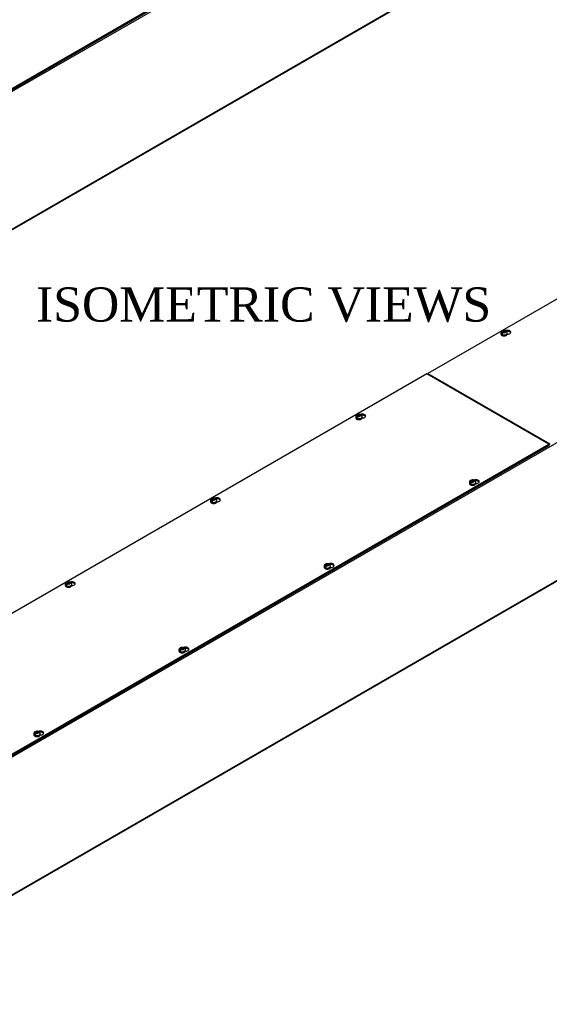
# Model space of a CAD drawing. Header units: inches. Extents: x 1 to 299, y -2 to 199.
# Tile 7 of 9: x 223 to 254, y 104 to 161. Entities that reach past the tile are written whole.
import ezdxf
from ezdxf.enums import TextEntityAlignment as Align

# ---------------------------------------------------------------- set-up
doc = ezdxf.new("R2010")
doc.units = ezdxf.units.IN
doc.header["$MEASUREMENT"] = 0
for name, color, linetype in [('COM56315-2', 7, 'Continuous'), ('COM56318-2', 7, 'Continuous'), ('Default', 7, 'Continuous'), ('SCS19515', 7, 'Continuous')]:
    doc.layers.add(name, color=color, linetype=linetype)
doc.styles.add('SEACAD_Times_New_Roman', font='times.ttf')

# ---------------------------------------------------------------- blocks, each defined once
blk = doc.blocks.new('SE2')
at = {"layer": 'COM56315-2', "color": 7, "linetype": 'Continuous'}
for p, q in [((276.776, 188.392), (191.924, 139.403)), ((191.901, 131.306), (276.754, 180.296)), ((191.924, 131.355), (276.776, 180.345))]:
    blk.add_line(p, q, dxfattribs=at)
at = {"layer": 'COM56318-2', "color": 7, "linetype": 'Continuous'}
for p, q in [((191.924, 139.58), (234.306, 164.049)), ((191.924, 139.516), (234.306, 163.986))]:
    blk.add_line(p, q, dxfattribs=at)
blk = doc.blocks.new('SE3')
at = {"layer": 'COM56315-2', "color": 7, "linetype": 'Continuous'}
for p, q in [((296.274, 160.728), (211.421, 111.738)), ((211.398, 103.641), (296.251, 152.631)), ((211.421, 103.691), (296.274, 152.681))]:
    blk.add_line(p, q, dxfattribs=at)
at = {"layer": 'COM56318-2', "color": 7, "linetype": 'Continuous'}
for p, q in [((289.101, 164.996), (246.718, 140.526)), ((246.674, 140.501), (204.292, 116.031)), ((253.803, 136.385), (246.674, 140.501)), ((246.718, 140.526), (253.847, 136.411)), ((246.718, 140.475), (246.718, 140.526)), ((211.421, 111.916), (253.803, 136.385)), ((211.421, 111.852), (253.803, 136.321)), ((253.803, 136.321), (253.803, 136.385)), ((253.803, 136.372), (253.847, 136.347))]:
    blk.add_line(p, q, dxfattribs=at)
for centre, major_axis, start_param, end_param in [((251.374, 142.934), (-0.203, 0), 1.526478, 5.348841), ((251.374, 142.87), (0.203, 0), 0.275127, 1.78993), ((242.889, 138.035), (-0.203, 0), 1.526478, 5.348841), ((242.889, 137.971), (0.203, 0), 0.275127, 1.78993), ((249.532, 134.2), (-0.203, 0), 1.526478, 5.348841), ((249.532, 134.136), (0.203, 0), 0.275127, 1.78993), ((234.404, 133.136), (-0.203, 0), 1.526478, 5.348841), ((234.404, 133.072), (0.203, 0), 0.275127, 1.78993), ((241.046, 129.301), (-0.203, 0), 1.526478, 5.348841), ((241.046, 129.237), (0.203, 0), 0.275127, 1.78993), ((225.919, 128.237), (-0.203, 0), 1.526478, 5.348841), ((225.919, 128.173), (0.203, 0), 0.275127, 1.78993), ((232.561, 124.402), (-0.203, 0), 1.526478, 5.348841), ((232.561, 124.338), (0.203, 0), 0.275127, 1.78993), ((224.076, 119.503), (-0.203, 0), 1.526478, 5.348841), ((224.076, 119.439), (0.203, 0), 0.275127, 1.78993)]:
    blk.add_ellipse(centre, major_axis=major_axis, ratio=0.57735, start_param=start_param, end_param=end_param, dxfattribs=at)
at = {"layer": 'SCS19515', "color": 7, "linetype": 'Continuous'}
for p, q in [((250.995, 142.892), (250.995, 142.843)), ((251.102, 142.883), (251.031, 142.842)), ((251.126, 142.958), (251.095, 142.94)), ((251.126, 142.998), (251.196, 142.998)), ((251.126, 142.958), (251.126, 142.998)), ((251.126, 142.958), (251.126, 142.907)), ((251.126, 142.937), (251.196, 142.937)), ((251.138, 142.915), (251.169, 142.933)), ((251.238, 142.933), (251.169, 142.933)), ((251.226, 143.016), (251.196, 142.998)), ((251.196, 142.937), (251.196, 142.998)), ((251.238, 142.961), (251.196, 142.937)), ((251.238, 142.973), (251.269, 142.991)), ((251.238, 142.973), (251.238, 142.933)), ((251.37, 142.843), (251.37, 142.892)), ((242.509, 137.993), (242.509, 137.944)), ((242.617, 137.984), (242.546, 137.943)), ((242.641, 138.059), (242.61, 138.041)), ((242.641, 138.099), (242.71, 138.099)), ((242.641, 138.059), (242.641, 138.099)), ((242.641, 138.059), (242.641, 138.008)), ((242.641, 138.038), (242.71, 138.038)), ((242.652, 138.016), (242.683, 138.034)), ((242.753, 138.034), (242.683, 138.034)), ((242.741, 138.117), (242.71, 138.099)), ((242.71, 138.038), (242.71, 138.099)), ((242.753, 138.062), (242.71, 138.038)), ((242.753, 138.074), (242.784, 138.092)), ((242.753, 138.074), (242.753, 138.034)), ((242.884, 137.944), (242.884, 137.993)), ((249.152, 134.158), (249.152, 134.109)), ((249.26, 134.149), (249.188, 134.107)), ((249.283, 134.224), (249.253, 134.206)), ((249.283, 134.264), (249.353, 134.264)), ((249.283, 134.224), (249.283, 134.264)), ((249.283, 134.224), (249.283, 134.173)), ((249.283, 134.203), (249.353, 134.203)), ((249.295, 134.181), (249.326, 134.199)), ((249.395, 134.199), (249.326, 134.199)), ((249.384, 134.282), (249.353, 134.264)), ((249.353, 134.203), (249.353, 134.264)), ((249.395, 134.227), (249.353, 134.203)), ((249.395, 134.239), (249.426, 134.257)), ((249.395, 134.239), (249.395, 134.199)), ((249.527, 134.109), (249.527, 134.158)), ((234.024, 133.094), (234.024, 133.045)), ((234.132, 133.085), (234.06, 133.044)), ((234.156, 133.16), (234.125, 133.142)), ((234.156, 133.2), (234.225, 133.2)), ((234.156, 133.16), (234.156, 133.2)), ((234.156, 133.16), (234.156, 133.109)), ((234.156, 133.139), (234.225, 133.139)), ((234.167, 133.117), (234.198, 133.135)), ((234.268, 133.135), (234.198, 133.135)), ((234.256, 133.218), (234.225, 133.2)), ((234.225, 133.139), (234.225, 133.2)), ((234.268, 133.163), (234.225, 133.139)), ((234.268, 133.175), (234.298, 133.193)), ((234.268, 133.175), (234.268, 133.135)), ((234.399, 133.045), (234.399, 133.094)), ((240.667, 129.259), (240.667, 129.21)), ((240.774, 129.25), (240.703, 129.208)), ((240.798, 129.325), (240.767, 129.307)), ((240.798, 129.365), (240.868, 129.365)), ((240.798, 129.325), (240.798, 129.365)), ((240.798, 129.325), (240.798, 129.274)), ((240.798, 129.304), (240.868, 129.304)), ((240.81, 129.282), (240.841, 129.3)), ((240.91, 129.3), (240.841, 129.3)), ((240.898, 129.383), (240.868, 129.365)), ((240.868, 129.304), (240.868, 129.365)), ((240.91, 129.328), (240.868, 129.304)), ((240.91, 129.34), (240.941, 129.358)), ((240.91, 129.34), (240.91, 129.3)), ((241.042, 129.21), (241.042, 129.259)), ((225.539, 128.195), (225.539, 128.146)), ((225.646, 128.186), (225.575, 128.145)), ((225.67, 128.261), (225.639, 128.243)), ((225.67, 128.301), (225.74, 128.301)), ((225.67, 128.261), (225.67, 128.301)), ((225.67, 128.261), (225.67, 128.21)), ((225.67, 128.24), (225.74, 128.24)), ((225.682, 128.218), (225.713, 128.236)), ((225.782, 128.236), (225.713, 128.236)), ((225.771, 128.319), (225.74, 128.301)), ((225.74, 128.24), (225.74, 128.301)), ((225.782, 128.264), (225.74, 128.24)), ((225.782, 128.276), (225.813, 128.294)), ((225.782, 128.276), (225.782, 128.236)), ((225.914, 128.146), (225.914, 128.195)), ((232.181, 124.36), (232.181, 124.311)), ((232.289, 124.351), (232.218, 124.309)), ((232.313, 124.426), (232.282, 124.408)), ((232.313, 124.466), (232.382, 124.466)), ((232.313, 124.426), (232.313, 124.466)), ((232.313, 124.426), (232.313, 124.375)), ((232.313, 124.405), (232.382, 124.405)), ((232.324, 124.383), (232.355, 124.401)), ((232.425, 124.401), (232.355, 124.401)), ((232.413, 124.484), (232.382, 124.466)), ((232.382, 124.405), (232.382, 124.466)), ((232.425, 124.429), (232.382, 124.405)), ((232.425, 124.441), (232.456, 124.459)), ((232.425, 124.441), (232.425, 124.401)), ((232.556, 124.311), (232.556, 124.36)), ((223.696, 119.461), (223.696, 119.412)), ((223.804, 119.452), (223.732, 119.411)), ((223.828, 119.527), (223.797, 119.509)), ((223.828, 119.567), (223.897, 119.567)), ((223.828, 119.527), (223.828, 119.567)), ((223.828, 119.527), (223.828, 119.476)), ((223.828, 119.506), (223.897, 119.506)), ((223.839, 119.484), (223.87, 119.502)), ((223.94, 119.502), (223.87, 119.502)), ((223.928, 119.585), (223.897, 119.567)), ((223.897, 119.506), (223.897, 119.567)), ((223.94, 119.53), (223.897, 119.506)), ((223.94, 119.542), (223.97, 119.56)), ((223.94, 119.542), (223.94, 119.502)), ((224.071, 119.412), (224.071, 119.461))]:
    blk.add_line(p, q, dxfattribs=at)
for centre, radius, start, end in [((251.173, 142.819), 0.144, 122.64314, 170.97254), ((251.182, 142.798), 0.241, 68.92051, 118.27419), ((251.215, 142.794), 0.144, 122.64346, 170.97222), ((251.246, 142.894), 0.123, 359.17409, 53.38435), ((242.687, 137.92), 0.144, 122.64314, 170.97254), ((242.697, 137.899), 0.241, 68.92051, 118.27419), ((242.73, 137.896), 0.144, 122.64346, 170.97222), ((242.761, 137.995), 0.123, 359.17409, 53.38435), ((249.33, 134.085), 0.144, 122.64314, 170.97254), ((249.339, 134.064), 0.241, 68.92051, 118.27419), ((249.372, 134.06), 0.144, 122.64346, 170.97222), ((249.403, 134.16), 0.123, 359.17409, 53.38435), ((234.202, 133.021), 0.144, 122.64314, 170.97254), ((234.212, 133), 0.241, 68.92051, 118.27419), ((234.245, 132.997), 0.144, 122.64346, 170.97222), ((234.275, 133.096), 0.123, 359.17409, 53.38435), ((240.845, 129.186), 0.144, 122.64314, 170.97254), ((240.854, 129.165), 0.241, 68.92051, 118.27419), ((240.887, 129.161), 0.144, 122.64346, 170.97222), ((240.918, 129.261), 0.123, 359.17409, 53.38435), ((225.717, 128.122), 0.144, 122.64314, 170.97254), ((225.726, 128.101), 0.241, 68.92051, 118.27419), ((225.759, 128.098), 0.144, 122.64346, 170.97222), ((225.79, 128.197), 0.123, 359.17409, 53.38435), ((232.359, 124.287), 0.144, 122.64314, 170.97254), ((232.369, 124.266), 0.241, 68.92051, 118.27419), ((232.402, 124.262), 0.144, 122.64346, 170.97222), ((232.433, 124.362), 0.123, 359.17409, 53.38435), ((223.874, 119.388), 0.144, 122.64314, 170.97254), ((223.884, 119.367), 0.241, 68.92051, 118.27419), ((223.917, 119.363), 0.144, 122.64346, 170.97222), ((223.947, 119.463), 0.123, 359.17409, 53.38435)]:
    blk.add_arc(centre, radius, start, end, dxfattribs=at)
for centre, major_axis, start_param, end_param in [((251.182, 142.892), (-0.187, 0), 6.282631, 6.283185), ((251.182, 142.892), (-0.187, 0), 0, 3.141546), ((251.182, 142.843), (0.187, 0), 3.141593, 6.283185), ((251.182, 142.904), (-0.186, 0), 0.623612, 0.947184), ((251.182, 142.966), (0.0975, 0), 1.098165, 3.614224), ((251.182, 142.966), (-0.0975, 0), 1.098165, 3.614224), ((242.697, 137.993), (-0.188, 0), 6.282631, 6.283185), ((242.697, 137.993), (-0.188, 0), 0, 3.141546), ((242.697, 137.944), (0.187, 0), 3.141593, 6.283185), ((242.697, 138.005), (-0.186, 0), 0.623612, 0.947184), ((242.697, 138.067), (0.0975, 0), 1.098165, 3.614224), ((242.697, 138.067), (-0.0975, 0), 1.098165, 3.614224), ((249.339, 134.158), (-0.187, 0), 6.282631, 6.283185), ((249.339, 134.158), (-0.187, 0), 0, 3.141546), ((249.339, 134.231), (0.0975, 0), 1.098165, 3.614224), ((249.339, 134.231), (-0.0975, 0), 1.098165, 3.614224), ((249.339, 134.109), (0.187, 0), 3.141593, 6.283185), ((249.339, 134.17), (-0.186, 0), 0.623612, 0.947184), ((234.212, 133.094), (-0.188, 0), 6.282631, 6.283185), ((234.212, 133.094), (-0.188, 0), 0, 3.141546), ((234.212, 133.045), (0.188, 0), 3.141593, 6.283185), ((234.212, 133.106), (-0.186, 0), 0.623612, 0.947184), ((234.212, 133.168), (0.0975, 0), 1.098165, 3.614224), ((234.212, 133.168), (-0.0975, 0), 1.098165, 3.614224), ((240.854, 129.259), (-0.188, 0), 6.282631, 6.283185), ((240.854, 129.259), (-0.188, 0), 0, 3.141546), ((240.854, 129.21), (0.188, 0), 3.141593, 6.283185), ((240.854, 129.271), (-0.186, 0), 0.623612, 0.947184), ((240.854, 129.333), (0.0975, 0), 1.098165, 3.614224), ((240.854, 129.333), (-0.0975, 0), 1.098165, 3.614224), ((225.726, 128.195), (-0.187, 0), 6.282631, 6.283185), ((225.726, 128.195), (-0.187, 0), 0, 3.141546), ((225.726, 128.146), (0.187, 0), 3.141593, 6.283185), ((225.726, 128.207), (-0.186, 0), 0.623612, 0.947184), ((225.726, 128.269), (0.0975, 0), 1.098165, 3.614224), ((225.726, 128.269), (-0.0975, 0), 1.098165, 3.614224), ((232.369, 124.36), (-0.187, 0), 6.282631, 6.283185), ((232.369, 124.36), (-0.187, 0), 0, 3.141546), ((232.369, 124.434), (0.0975, 0), 1.098165, 3.614224), ((232.369, 124.434), (-0.0975, 0), 1.098165, 3.614224), ((232.369, 124.311), (0.187, 0), 3.141593, 6.283185), ((232.369, 124.372), (-0.186, 0), 0.623612, 0.947184), ((223.884, 119.461), (-0.188, 0), 6.282631, 6.283185), ((223.884, 119.461), (-0.188, 0), 0, 3.141546), ((223.884, 119.412), (0.188, 0), 3.141593, 6.283185), ((223.884, 119.473), (-0.186, 0), 0.623612, 0.947184), ((223.884, 119.535), (0.0975, 0), 1.098165, 3.614224), ((223.884, 119.535), (-0.0975, 0), 1.098165, 3.614224)]:
    blk.add_ellipse(centre, major_axis=major_axis, ratio=0.57735, start_param=start_param, end_param=end_param, dxfattribs=at)
for points, knots in [([(251.068, 143.01), (251.06, 143.004), (251.043, 142.994), (251.019, 142.97), (251.003, 142.939), (250.994, 142.912), (250.995, 142.897), (250.996, 142.892)], [0, 0, 0, 0, 0.188097, 0.437767, 0.675719, 0.909291, 1, 1, 1, 1]), ([(250.996, 142.84), (250.996, 142.833), (250.997, 142.819), (251.009, 142.794), (251.03, 142.771), (251.06, 142.751), (251.096, 142.736), (251.138, 142.726), (251.183, 142.723), (251.227, 142.727), (251.268, 142.736), (251.296, 142.747), (251.307, 142.754), (251.309, 142.755)], [0, 0, 0, 0, 0.062679, 0.156883, 0.253326, 0.354948, 0.4599, 0.565237, 0.670268, 0.775293, 0.880731, 0.981381, 1, 1, 1, 1]), ([(251.291, 142.992), (251.29, 142.996), (251.289, 142.999), (251.287, 143.006), (251.285, 143.009), (251.281, 143.014), (251.279, 143.017), (251.274, 143.02), (251.271, 143.022), (251.266, 143.024), (251.262, 143.025), (251.256, 143.025), (251.252, 143.025), (251.245, 143.024), (251.241, 143.023), (251.234, 143.02), (251.23, 143.018), (251.226, 143.016)], [0, 0, 0, 0, 0.125, 0.125, 0.25, 0.25, 0.375, 0.375, 0.5, 0.5, 0.625, 0.625, 0.75, 0.75, 0.875, 0.875, 1, 1, 1, 1]), ([(251.269, 142.991), (251.273, 142.993), (251.276, 142.995), (251.284, 142.998), (251.288, 142.999), (251.295, 143), (251.298, 143.001), (251.305, 143), (251.308, 142.999), (251.314, 142.997), (251.317, 142.996), (251.319, 142.994), (251.32, 142.993), (251.32, 142.993)], [0, 0, 0, 0, 0.125, 0.125, 0.25, 0.25, 0.375, 0.375, 0.5, 0.5, 0.625, 0.625, 0.6404409, 0.6404409, 0.6404409, 0.6404409]), ([(251.309, 142.755), (251.316, 142.759), (251.331, 142.769), (251.352, 142.789), (251.367, 142.816), (251.368, 142.833), (251.369, 142.843)], [0, 0, 0, 0, 0.16468, 0.476668, 0.74684, 1, 1, 1, 1]), ([(242.583, 138.111), (242.574, 138.105), (242.558, 138.095), (242.534, 138.071), (242.517, 138.04), (242.509, 138.013), (242.51, 137.998), (242.511, 137.993)], [0, 0, 0, 0, 0.188097, 0.437767, 0.675719, 0.909291, 1, 1, 1, 1]), ([(242.511, 137.941), (242.511, 137.934), (242.511, 137.92), (242.524, 137.895), (242.545, 137.872), (242.574, 137.852), (242.611, 137.837), (242.653, 137.827), (242.698, 137.824), (242.742, 137.828), (242.783, 137.837), (242.81, 137.848), (242.822, 137.855), (242.824, 137.856)], [0, 0, 0, 0, 0.062679, 0.156883, 0.253326, 0.354948, 0.4599, 0.565237, 0.670268, 0.775293, 0.880731, 0.981381, 1, 1, 1, 1]), ([(242.806, 138.093), (242.805, 138.097), (242.804, 138.1), (242.801, 138.107), (242.8, 138.11), (242.796, 138.115), (242.794, 138.118), (242.789, 138.121), (242.786, 138.123), (242.78, 138.125), (242.777, 138.126), (242.77, 138.126), (242.767, 138.126), (242.76, 138.125), (242.756, 138.124), (242.749, 138.121), (242.745, 138.119), (242.741, 138.117)], [0, 0, 0, 0, 0.125, 0.125, 0.25, 0.25, 0.375, 0.375, 0.5, 0.5, 0.625, 0.625, 0.75, 0.75, 0.875, 0.875, 1, 1, 1, 1]), ([(242.784, 138.092), (242.787, 138.094), (242.791, 138.096), (242.799, 138.099), (242.802, 138.1), (242.809, 138.101), (242.813, 138.102), (242.82, 138.101), (242.823, 138.101), (242.828, 138.098), (242.831, 138.097), (242.834, 138.095), (242.834, 138.095), (242.835, 138.094)], [0, 0, 0, 0, 0.125, 0.125, 0.25, 0.25, 0.375, 0.375, 0.5, 0.5, 0.625, 0.625, 0.6404409, 0.6404409, 0.6404409, 0.6404409]), ([(242.824, 137.856), (242.831, 137.86), (242.846, 137.87), (242.867, 137.89), (242.882, 137.917), (242.883, 137.934), (242.884, 137.944)], [0, 0, 0, 0, 0.16468, 0.476668, 0.74684, 1, 1, 1, 1]), ([(249.225, 134.276), (249.217, 134.27), (249.2, 134.26), (249.177, 134.235), (249.16, 134.205), (249.152, 134.178), (249.153, 134.163), (249.153, 134.158)], [0, 0, 0, 0, 0.188097, 0.437767, 0.675719, 0.909291, 1, 1, 1, 1]), ([(249.448, 134.258), (249.447, 134.261), (249.447, 134.265), (249.444, 134.272), (249.442, 134.275), (249.438, 134.28), (249.436, 134.283), (249.431, 134.286), (249.429, 134.288), (249.423, 134.29), (249.42, 134.291), (249.413, 134.291), (249.41, 134.291), (249.402, 134.29), (249.399, 134.288), (249.391, 134.286), (249.388, 134.284), (249.384, 134.282)], [0, 0, 0, 0, 0.125, 0.125, 0.25, 0.25, 0.375, 0.375, 0.5, 0.5, 0.625, 0.625, 0.75, 0.75, 0.875, 0.875, 1, 1, 1, 1]), ([(249.426, 134.257), (249.43, 134.259), (249.434, 134.261), (249.441, 134.264), (249.445, 134.265), (249.452, 134.266), (249.455, 134.267), (249.462, 134.266), (249.465, 134.265), (249.471, 134.263), (249.474, 134.262), (249.477, 134.26), (249.477, 134.259), (249.477, 134.259)], [0, 0, 0, 0, 0.125, 0.125, 0.25, 0.25, 0.375, 0.375, 0.5, 0.5, 0.625, 0.625, 0.6404409, 0.6404409, 0.6404409, 0.6404409]), ([(249.153, 134.106), (249.153, 134.099), (249.154, 134.084), (249.166, 134.06), (249.187, 134.037), (249.217, 134.017), (249.254, 134.002), (249.296, 133.992), (249.34, 133.989), (249.385, 133.992), (249.425, 134.002), (249.453, 134.013), (249.465, 134.02), (249.467, 134.021)], [0, 0, 0, 0, 0.062679, 0.156883, 0.253326, 0.354948, 0.4599, 0.565237, 0.670268, 0.775293, 0.880731, 0.981381, 1, 1, 1, 1]), ([(249.467, 134.021), (249.473, 134.025), (249.489, 134.035), (249.509, 134.055), (249.524, 134.082), (249.526, 134.099), (249.526, 134.109)], [0, 0, 0, 0, 0.16468, 0.476668, 0.74684, 1, 1, 1, 1]), ([(234.098, 133.212), (234.089, 133.207), (234.072, 133.196), (234.049, 133.172), (234.032, 133.141), (234.024, 133.114), (234.025, 133.099), (234.025, 133.094)], [0, 0, 0, 0, 0.188097, 0.437767, 0.675719, 0.909291, 1, 1, 1, 1]), ([(234.025, 133.042), (234.025, 133.035), (234.026, 133.021), (234.038, 132.996), (234.059, 132.973), (234.089, 132.953), (234.126, 132.938), (234.168, 132.928), (234.212, 132.925), (234.257, 132.929), (234.298, 132.938), (234.325, 132.949), (234.337, 132.956), (234.339, 132.957)], [0, 0, 0, 0, 0.062679, 0.156883, 0.253326, 0.354948, 0.4599, 0.565237, 0.670268, 0.775293, 0.880731, 0.981381, 1, 1, 1, 1]), ([(234.32, 133.194), (234.32, 133.198), (234.319, 133.201), (234.316, 133.208), (234.314, 133.211), (234.311, 133.216), (234.308, 133.219), (234.304, 133.222), (234.301, 133.224), (234.295, 133.226), (234.292, 133.227), (234.285, 133.227), (234.282, 133.227), (234.275, 133.226), (234.271, 133.225), (234.263, 133.222), (234.26, 133.22), (234.256, 133.218)], [0, 0, 0, 0, 0.125, 0.125, 0.25, 0.25, 0.375, 0.375, 0.5, 0.5, 0.625, 0.625, 0.75, 0.75, 0.875, 0.875, 1, 1, 1, 1]), ([(234.298, 133.193), (234.302, 133.195), (234.306, 133.197), (234.313, 133.2), (234.317, 133.201), (234.324, 133.202), (234.328, 133.203), (234.334, 133.202), (234.337, 133.202), (234.343, 133.199), (234.346, 133.198), (234.349, 133.196), (234.349, 133.196), (234.349, 133.195)], [0, 0, 0, 0, 0.125, 0.125, 0.25, 0.25, 0.375, 0.375, 0.5, 0.5, 0.625, 0.625, 0.6404409, 0.6404409, 0.6404409, 0.6404409]), ([(234.339, 132.957), (234.345, 132.961), (234.361, 132.971), (234.381, 132.991), (234.396, 133.018), (234.398, 133.035), (234.398, 133.045)], [0, 0, 0, 0, 0.16468, 0.476668, 0.74684, 1, 1, 1, 1]), ([(240.74, 129.377), (240.732, 129.371), (240.715, 129.361), (240.691, 129.336), (240.675, 129.306), (240.666, 129.279), (240.667, 129.264), (240.668, 129.259)], [0, 0, 0, 0, 0.188097, 0.437767, 0.675719, 0.909291, 1, 1, 1, 1]), ([(240.668, 129.207), (240.668, 129.2), (240.669, 129.185), (240.681, 129.161), (240.702, 129.138), (240.732, 129.118), (240.768, 129.103), (240.81, 129.093), (240.855, 129.09), (240.899, 129.094), (240.94, 129.103), (240.968, 129.114), (240.979, 129.121), (240.981, 129.122)], [0, 0, 0, 0, 0.062679, 0.156883, 0.253326, 0.354948, 0.4599, 0.565237, 0.670268, 0.775293, 0.880731, 0.981381, 1, 1, 1, 1]), ([(240.963, 129.359), (240.962, 129.362), (240.961, 129.366), (240.959, 129.373), (240.957, 129.376), (240.953, 129.381), (240.951, 129.384), (240.946, 129.387), (240.943, 129.389), (240.938, 129.391), (240.934, 129.392), (240.928, 129.392), (240.924, 129.392), (240.917, 129.391), (240.913, 129.39), (240.906, 129.387), (240.902, 129.385), (240.898, 129.383)], [0, 0, 0, 0, 0.125, 0.125, 0.25, 0.25, 0.375, 0.375, 0.5, 0.5, 0.625, 0.625, 0.75, 0.75, 0.875, 0.875, 1, 1, 1, 1]), ([(240.941, 129.358), (240.945, 129.36), (240.948, 129.362), (240.956, 129.365), (240.96, 129.366), (240.967, 129.367), (240.97, 129.368), (240.977, 129.367), (240.98, 129.366), (240.986, 129.364), (240.989, 129.363), (240.991, 129.361), (240.992, 129.36), (240.992, 129.36)], [0, 0, 0, 0, 0.125, 0.125, 0.25, 0.25, 0.375, 0.375, 0.5, 0.5, 0.625, 0.625, 0.6404409, 0.6404409, 0.6404409, 0.6404409]), ([(240.981, 129.122), (240.988, 129.126), (241.003, 129.136), (241.024, 129.156), (241.039, 129.183), (241.04, 129.2), (241.041, 129.21)], [0, 0, 0, 0, 0.16468, 0.476668, 0.74684, 1, 1, 1, 1]), ([(225.612, 128.313), (225.604, 128.308), (225.587, 128.297), (225.564, 128.273), (225.547, 128.242), (225.539, 128.215), (225.54, 128.2), (225.54, 128.195)], [0, 0, 0, 0, 0.188097, 0.437767, 0.675719, 0.909291, 1, 1, 1, 1]), ([(225.54, 128.143), (225.54, 128.136), (225.541, 128.122), (225.553, 128.097), (225.574, 128.074), (225.604, 128.054), (225.641, 128.039), (225.683, 128.029), (225.727, 128.026), (225.771, 128.03), (225.812, 128.039), (225.84, 128.05), (225.852, 128.057), (225.854, 128.058)], [0, 0, 0, 0, 0.062679, 0.156883, 0.253326, 0.354948, 0.4599, 0.565237, 0.670268, 0.775293, 0.880731, 0.981381, 1, 1, 1, 1]), ([(225.835, 128.295), (225.834, 128.299), (225.833, 128.302), (225.831, 128.309), (225.829, 128.312), (225.825, 128.317), (225.823, 128.32), (225.818, 128.323), (225.816, 128.325), (225.81, 128.327), (225.806, 128.328), (225.8, 128.328), (225.796, 128.328), (225.789, 128.327), (225.786, 128.326), (225.778, 128.323), (225.774, 128.321), (225.771, 128.319)], [0, 0, 0, 0, 0.125, 0.125, 0.25, 0.25, 0.375, 0.375, 0.5, 0.5, 0.625, 0.625, 0.75, 0.75, 0.875, 0.875, 1, 1, 1, 1]), ([(225.813, 128.294), (225.817, 128.296), (225.821, 128.298), (225.828, 128.301), (225.832, 128.302), (225.839, 128.303), (225.842, 128.304), (225.849, 128.303), (225.852, 128.303), (225.858, 128.3), (225.861, 128.299), (225.863, 128.297), (225.864, 128.297), (225.864, 128.296)], [0, 0, 0, 0, 0.125, 0.125, 0.25, 0.25, 0.375, 0.375, 0.5, 0.5, 0.625, 0.625, 0.6404409, 0.6404409, 0.6404409, 0.6404409]), ([(225.854, 128.058), (225.86, 128.062), (225.875, 128.072), (225.896, 128.092), (225.911, 128.119), (225.913, 128.136), (225.913, 128.146)], [0, 0, 0, 0, 0.16468, 0.476668, 0.74684, 1, 1, 1, 1]), ([(232.255, 124.478), (232.246, 124.472), (232.23, 124.462), (232.206, 124.437), (232.189, 124.407), (232.181, 124.38), (232.182, 124.365), (232.183, 124.36)], [0, 0, 0, 0, 0.188097, 0.437767, 0.675719, 0.909291, 1, 1, 1, 1]), ([(232.478, 124.46), (232.477, 124.463), (232.476, 124.467), (232.473, 124.474), (232.472, 124.477), (232.468, 124.482), (232.466, 124.485), (232.461, 124.488), (232.458, 124.49), (232.452, 124.492), (232.449, 124.493), (232.442, 124.493), (232.439, 124.493), (232.432, 124.492), (232.428, 124.491), (232.421, 124.488), (232.417, 124.486), (232.413, 124.484)], [0, 0, 0, 0, 0.125, 0.125, 0.25, 0.25, 0.375, 0.375, 0.5, 0.5, 0.625, 0.625, 0.75, 0.75, 0.875, 0.875, 1, 1, 1, 1]), ([(232.456, 124.459), (232.459, 124.461), (232.463, 124.463), (232.471, 124.466), (232.474, 124.467), (232.481, 124.468), (232.485, 124.469), (232.492, 124.468), (232.495, 124.467), (232.5, 124.465), (232.503, 124.464), (232.506, 124.462), (232.506, 124.461), (232.507, 124.461)], [0, 0, 0, 0, 0.125, 0.125, 0.25, 0.25, 0.375, 0.375, 0.5, 0.5, 0.625, 0.625, 0.6404409, 0.6404409, 0.6404409, 0.6404409]), ([(232.183, 124.308), (232.183, 124.301), (232.183, 124.287), (232.196, 124.262), (232.217, 124.239), (232.246, 124.219), (232.283, 124.204), (232.325, 124.194), (232.37, 124.191), (232.414, 124.195), (232.455, 124.204), (232.482, 124.215), (232.494, 124.222), (232.496, 124.223)], [0, 0, 0, 0, 0.062679, 0.156883, 0.253326, 0.354948, 0.4599, 0.565237, 0.670268, 0.775293, 0.880731, 0.981381, 1, 1, 1, 1]), ([(232.496, 124.223), (232.503, 124.227), (232.518, 124.237), (232.539, 124.257), (232.554, 124.284), (232.555, 124.301), (232.556, 124.311)], [0, 0, 0, 0, 0.16468, 0.476668, 0.74684, 1, 1, 1, 1]), ([(223.77, 119.579), (223.761, 119.573), (223.744, 119.563), (223.721, 119.539), (223.704, 119.508), (223.696, 119.481), (223.697, 119.466), (223.697, 119.461)], [0, 0, 0, 0, 0.188097, 0.437767, 0.675719, 0.909291, 1, 1, 1, 1]), ([(223.697, 119.409), (223.697, 119.402), (223.698, 119.388), (223.71, 119.363), (223.731, 119.34), (223.761, 119.32), (223.798, 119.305), (223.84, 119.295), (223.884, 119.292), (223.929, 119.296), (223.97, 119.305), (223.997, 119.316), (224.009, 119.323), (224.011, 119.324)], [0, 0, 0, 0, 0.062679, 0.156883, 0.253326, 0.354948, 0.4599, 0.565237, 0.670268, 0.775293, 0.880731, 0.981381, 1, 1, 1, 1]), ([(223.992, 119.561), (223.992, 119.565), (223.991, 119.568), (223.988, 119.575), (223.986, 119.578), (223.983, 119.583), (223.98, 119.586), (223.976, 119.589), (223.973, 119.591), (223.967, 119.593), (223.964, 119.594), (223.957, 119.594), (223.954, 119.594), (223.947, 119.593), (223.943, 119.592), (223.935, 119.589), (223.932, 119.587), (223.928, 119.585)], [0, 0, 0, 0, 0.125, 0.125, 0.25, 0.25, 0.375, 0.375, 0.5, 0.5, 0.625, 0.625, 0.75, 0.75, 0.875, 0.875, 1, 1, 1, 1]), ([(223.97, 119.56), (223.974, 119.562), (223.978, 119.564), (223.985, 119.567), (223.989, 119.568), (223.996, 119.569), (224, 119.57), (224.006, 119.569), (224.009, 119.568), (224.015, 119.566), (224.018, 119.565), (224.021, 119.563), (224.021, 119.562), (224.021, 119.562)], [0, 0, 0, 0, 0.125, 0.125, 0.25, 0.25, 0.375, 0.375, 0.5, 0.5, 0.625, 0.625, 0.6404409, 0.6404409, 0.6404409, 0.6404409]), ([(224.011, 119.324), (224.017, 119.328), (224.033, 119.338), (224.053, 119.358), (224.068, 119.385), (224.07, 119.402), (224.07, 119.412)], [0, 0, 0, 0, 0.16468, 0.476668, 0.74684, 1, 1, 1, 1])]:
    blk.add_open_spline(points, degree=3, knots=knots, dxfattribs=at)

msp = doc.modelspace()

# ---------------------------------------------------------------- block references
at = {"layer": 'Default'}
for name in ['SE2', 'SE3']:
    msp.add_blockref(name, (0, 0), dxfattribs=at)

# ---------------------------------------------------------------- texts
at = {"layer": 'Default', "color": 7, "linetype": 'Continuous', "style": 'SEACAD_Times_New_Roman'}
msp.add_text('ISOMETRIC VIEWS', height=2, dxfattribs=at).set_placement((223.828, 145.56), align=Align.TOP_LEFT)

doc.saveas('drawing.dxf')
